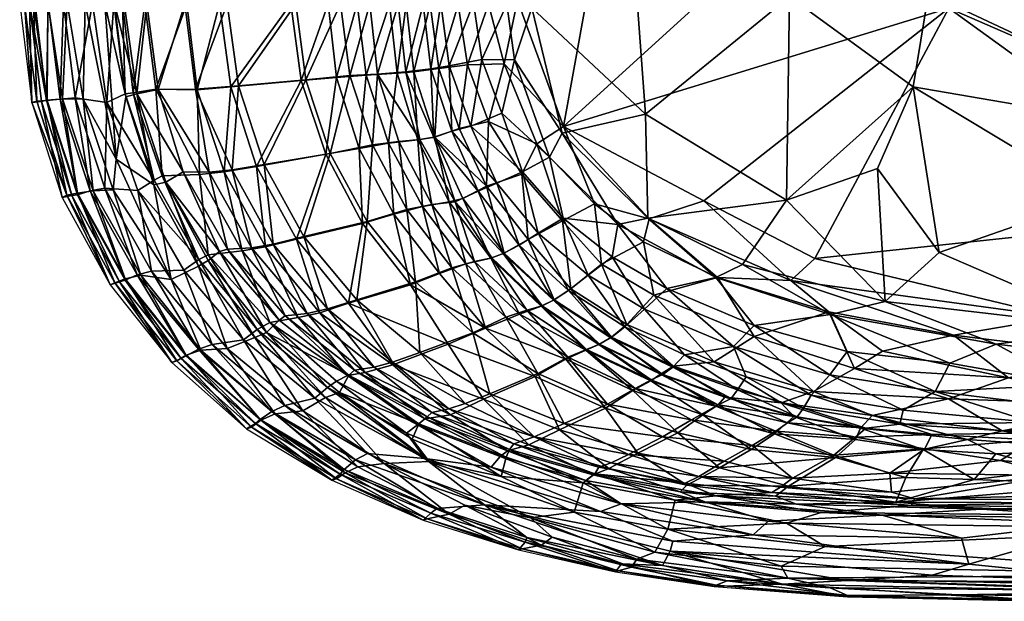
# Model space of a CAD drawing. Header units: inches. Extents: x -33.5 to 33.5, y -16.7 to 16.7.
# Tile 1 of 8: x -33.5 to -5.9, y -16.7 to -0.4. Entities that reach past the tile are written whole.
import ezdxf

# ---------------------------------------------------------------- set-up
doc = ezdxf.new("R2010")
doc.units = ezdxf.units.IN
doc.layers.get('0').update_dxf_attribs({"true_color": 0xc2ced6})

msp = doc.modelspace()

# ---------------------------------------------------------------- meshes
at = {"color": 18, "true_color": 0x000000}
mesh = msp.add_polyface(dxfattribs=at)
corners = [(-14.279, -5.496, 6.338), (-15.819, -6.003, 6.402), (-11.842, -7.729, 6.401), (-7.406, -0.096, 6.101), (-18.221, -3.409, 6.391), (-14.404, 0.059, 6.278), (-1.889, 5.481, 5.983), (-12.693, 3.409, 6.237), (-17.602, -0.007, 6.355), (-2.189, 6.205, 5.982), (-4.313, -8.76, 6.381), (-11.164, -7.114, 6.338), (-2.568, -0.02, 5.987), (-0.159, 4.408, 5.985), (-1.387, 4.926, 5.984), (0.572, -5.858, 6.14), (3.83, -8.881, 6.407), (0.202, -3.405, 6.027), (2.567, 0.063, 5.994), (-10.771, -8.609, 6.578), (-13.897, -7.641, 6.56), (-12.867, -9.298, 7.271), (-9.266, -9.705, 6.987), (-10.052, -10.194, 7.428), (-5.732, -10.461, 7.124), (-7.276, -9.257, 6.588), (-2.856, -9.8, 6.612), (-1.999, -10.745, 7.13), (2.386, -9.85, 6.647), (-13.991, -10.005, 8.266), (-12.107, -11.155, 9.056), (-11.202, -10.844, 8.329), (-15.133, -10.131, 9.01), (-9.559, -11.517, 8.874), (-7.416, -11.041, 7.841), (-2.162, -11.225, 7.591), (-5.913, -11.947, 8.993), (2.801, -10.721, 7.144), (-2.19, -11.648, 8.141), (2.89, -11.267, 7.688), (-11.751, -11.541, 9.86), (-13.694, -11, 9.786), (-13.875, -11.213, 11.269), (-16.617, 4.058, 6.348), (-3.906, 6.32, 6.023), (-0.281, 4.816, 5.72), (0.829, 4.964, 5.72), (-1.46, 5.116, 5.854), (-0.07, 4.976, 5.31), (-1.107, 5.435, 5.351)]
mesh.append_faces([[corners[k] for k in face] for face in [(0, 1, 2), (3, 4, 0), (5, 4, 3), (5, 3, 6), (7, 8, 9), (8, 5, 9), (10, 11, 2), (11, 3, 0), (0, 2, 11), (12, 13, 14), (3, 12, 14), (3, 14, 6), (5, 6, 9), (11, 10, 15), (3, 11, 15), (10, 16, 15), (12, 3, 17), (17, 3, 15), (13, 12, 18), (18, 12, 17), (19, 2, 20), (21, 19, 20), (2, 1, 20), (22, 23, 24), (19, 21, 23), (24, 25, 22), (23, 22, 19), (19, 22, 25), (10, 2, 25), (2, 19, 25), (26, 27, 28), (27, 26, 24), (25, 24, 26), (25, 26, 10), (16, 10, 26), (29, 30, 31), (29, 31, 21), (30, 29, 32), (33, 34, 31), (30, 33, 31), (34, 35, 24), (34, 23, 31), (23, 34, 24), (31, 23, 21), (34, 36, 35), (35, 37, 27), (35, 38, 39), (35, 27, 24), (40, 30, 41), (30, 32, 41), (42, 40, 41), (43, 7, 44), (45, 14, 13), (13, 46, 45), (47, 14, 45), (48, 45, 46)]], dxfattribs={"vtx0": -1, "vtx1": -1, "vtx2": -1, "color": 18})
mesh.append_faces([[corners[k] for k in face] for face in [(48, 49, 45)]], dxfattribs={"vtx1": -1, "vtx2": -1, "color": 18})
mesh = msp.add_polyface(dxfattribs=at)
corners = [(-18.478, -8.268, 8.999), (-19.884, -6.961, 8.993), (-18.847, -8.444, 9.766), (-18.969, -3.895, 6.562), (-19.388, -4.748, 7.046), (-18.244, -6.057, 7.062), (-19.206, -6.58, 7.97), (-19.878, -1.655, 6.526), (-18.221, -3.409, 6.391), (-19.336, 4.765, 7.057), (-18.876, 3.927, 6.546), (-18.179, 6.042, 7.081), (-15.819, -6.003, 6.402), (-17.35, -5.583, 6.528), (-14.404, 0.059, 6.278), (-17.602, -0.007, 6.355), (-14.279, -5.496, 6.338), (-19.509, 0.123, 6.405), (-19.158, 1.895, 6.403), (-16.617, 4.058, 6.348), (-16.959, 5.103, 6.394), (-12.693, 3.409, 6.237), (-18.016, -7.962, 8.284), (-17.153, -7.271, 7.246), (-15.974, -6.641, 6.564), (-12.867, -9.298, 7.271), (-13.897, -7.641, 6.56), (-15.684, -8.135, 7.257), (-16.871, -9.317, 9.004), (-17.231, -9.522, 9.769), (-16.444, -8.964, 8.306), (-15.133, -10.131, 9.01), (-13.991, -10.005, 8.266), (-19.011, -10.419, 15.301), (-18.328, -11.919, 17.998), (-17.041, -11.304, 15.318), (-18.154, -9.937, 13.11), (-16.273, -10.808, 13.085), (-17.59, -9.679, 11.286), (-19.451, -8.676, 12.016), (-15.009, -12.003, 15.404), (-15.493, -10.355, 9.776), (-15.772, -10.54, 11.277), (-14.308, -11.493, 13.071), (-13.875, -11.213, 11.269), (-13.694, -11, 9.786), (-17.294, 5.668, 6.578)]
mesh.append_faces([[corners[k] for k in face] for face in [(0, 1, 2), (3, 4, 5), (4, 6, 5), (7, 3, 8), (9, 10, 11), (12, 8, 13), (14, 15, 8), (12, 16, 8), (8, 15, 17), (18, 17, 15), (19, 18, 15), (18, 19, 20), (19, 15, 21), (5, 6, 22), (13, 5, 23), (22, 23, 5), (24, 12, 13), (23, 24, 13), (3, 13, 8), (5, 13, 3), (25, 26, 27), (24, 27, 26), (24, 23, 27), (26, 12, 24), (28, 0, 29), (28, 30, 22), (0, 2, 29), (30, 23, 22), (0, 28, 22), (23, 30, 27), (6, 0, 22), (31, 32, 30), (30, 28, 31), (25, 27, 32), (27, 30, 32), (33, 34, 35), (36, 35, 37), (36, 33, 35), (38, 36, 37), (39, 36, 38), (29, 2, 38), (2, 39, 38), (35, 40, 37), (41, 29, 42), (38, 37, 42), (28, 29, 41), (29, 38, 42), (40, 43, 37), (43, 44, 42), (43, 42, 37), (41, 44, 45), (41, 42, 44), (31, 28, 41), (31, 41, 45), (10, 18, 20), (10, 20, 46)]], dxfattribs={"vtx0": -1, "vtx1": -1, "vtx2": -1, "color": 18})
at = {"color": 7, "true_color": 0xf7fdff}
mesh = msp.add_polyface(dxfattribs=at)
corners = [(-19.836, -8.76, 13.633), (-18.939, -10.335, 15.707), (-18.099, -9.878, 13.616), (-19.251, -8.557, 12.014), (-17.576, -9.658, 12.008), (-18.501, -8.281, 9.7), (-18.073, -8.006, 8.93), (-19.462, -6.734, 8.885), (-18.821, -8.437, 10.466), (-18.927, -6.403, 8.123), (-17.523, -7.582, 8.132), (-18.226, -5.98, 7.38), (-18.615, -4.266, 6.833), (-19.364, -4.686, 7.366), (-18.251, -3.6, 6.674), (-19.597, -1.544, 6.747), (-19.11, -0.082, 6.655), (-11.966, -5.477, 6.504), (-15.852, -5.985, 6.676), (-13.196, -7.279, 6.682), (-15.914, -3.066, 6.557), (-11.874, 0.236, 6.372), (-16.309, 2.272, 6.557), (-15.945, -8.53, 8.142), (-16.853, -7.068, 7.398), (-16.695, -6.161, 6.83), (-15.317, -7.953, 7.422), (-12.865, -8.993, 7.469), (-13.945, -7.642, 6.862), (-13.448, -9.579, 8.133), (-10.723, -8.678, 6.888), (-16.5, -9.024, 8.963), (-15.152, -10.155, 9.712), (-14.821, -9.813, 8.984), (-16.892, -9.335, 9.706), (-13.339, -10.797, 9.719), (-13.089, -10.432, 8.996), (-11.485, -11.306, 9.725), (-16.985, -11.192, 15.704), (-18.201, -11.739, 18.195), (-16.206, -10.753, 13.603), (-17.209, -9.516, 10.479), (-15.76, -10.515, 12), (-15.428, -10.366, 10.479), (-13.941, -11.252, 12.491), (-13.515, -11.04, 10.479), (-11.659, -11.548, 10.498)]
mesh.append_faces([[corners[k] for k in face] for face in [(0, 1, 2), (3, 2, 4), (5, 6, 7), (8, 3, 4), (7, 6, 9), (9, 6, 10), (11, 9, 10), (11, 12, 13), (13, 9, 11), (12, 14, 15), (16, 15, 14), (17, 18, 19), (18, 17, 20), (18, 20, 14), (17, 21, 20), (16, 14, 20), (16, 20, 22), (20, 21, 22), (23, 24, 10), (25, 24, 26), (10, 24, 11), (24, 25, 11), (12, 11, 25), (18, 14, 25), (14, 12, 25), (26, 27, 28), (26, 23, 29), (28, 30, 19), (26, 28, 25), (24, 23, 26), (19, 18, 28), (25, 28, 18), (31, 32, 33), (23, 31, 33), (32, 31, 34), (6, 5, 34), (6, 34, 31), (10, 6, 31), (31, 23, 10), (33, 32, 35), (36, 33, 35), (33, 36, 29), (27, 26, 29), (33, 29, 23), (36, 35, 37), (2, 1, 38), (1, 39, 38), (4, 2, 40), (38, 40, 2), (4, 41, 8), (40, 42, 4), (34, 5, 41), (5, 8, 41), (42, 43, 41), (41, 4, 42), (34, 41, 43), (32, 34, 43), (40, 44, 42), (44, 45, 43), (42, 44, 43), (45, 32, 43), (32, 45, 35), (35, 45, 46)]], dxfattribs={"vtx0": -1, "vtx1": -1, "vtx2": -1, "color": 7})
mesh = msp.add_polyface(dxfattribs=at)
corners = [(-22.646, -1.879, 9.881), (-22.25, -3.777, 10.377), (-21.853, -3.708, 9.48), (-21.35, -3.538, 8.608), (-21.941, -1.793, 8.604), (-21.423, -1.706, 7.902), (-22.157, 0.021, 8.601), (-22.855, 0.022, 9.901), (-21.664, 0.035, 7.927), (-19.91, -6.97, 9.694), (-20.615, -5.225, 8.842), (-21.254, -5.527, 10.127), (-20.093, -5, 8.115), (-20.822, -3.401, 7.917), (-20.512, -1.535, 7.095), (-19.462, -6.734, 8.885), (-20.228, -7.093, 10.448), (-19.364, -4.686, 7.366), (-18.927, -6.403, 8.123), (-19.951, -3.04, 7.098), (-19.597, -1.544, 6.747), (-18.615, -4.266, 6.833), (-24.208, -1.983, 13.721), (-25.444, -2.106, 15.797), (-24.769, -4.163, 15.774), (-24.476, 0.025, 13.803), (-25.73, 0.027, 15.855), (-23.73, -6.077, 15.74), (-23.579, -3.926, 13.703), (-25.507, -6.498, 18.29), (-23.435, -1.942, 12.029), (-23.653, 0.024, 12.028), (-22.611, -5.738, 13.671), (-22.371, -7.767, 15.688), (-22.835, -3.833, 12.028), (-21.913, -5.597, 12.024), (-21.355, -7.37, 13.645), (-20.715, -7.192, 12.02), (-20.742, 0.061, 7.11), (-21.924, 1.833, 8.603), (-21.389, 1.762, 7.892), (-19.11, -0.082, 6.655), (-19.812, 0.019, 6.744), (-20.437, 1.71, 7.082), (-19.581, 1.59, 6.746), (-24.188, 2.028, 13.711), (-25.426, 2.156, 15.786), (-23.417, 1.984, 12.025), (-22.628, 1.919, 9.88)]
mesh.append_faces([[corners[k] for k in face] for face in [(0, 1, 2), (2, 3, 4), (2, 4, 0), (3, 5, 4), (0, 6, 7), (6, 4, 8), (4, 6, 0), (9, 10, 11), (10, 2, 11), (10, 12, 3), (1, 11, 2), (13, 3, 12), (3, 2, 10), (5, 13, 14), (3, 13, 5), (15, 10, 9), (16, 9, 11), (17, 12, 18), (12, 10, 15), (19, 13, 17), (13, 12, 17), (19, 20, 14), (13, 19, 14), (12, 15, 18), (19, 17, 21), (20, 19, 21), (22, 23, 24), (23, 22, 25), (23, 25, 26), (24, 27, 28), (29, 27, 24), (22, 28, 30), (22, 24, 28), (31, 22, 30), (22, 31, 25), (32, 27, 33), (32, 28, 27), (28, 32, 34), (28, 34, 30), (30, 1, 0), (1, 30, 34), (30, 0, 7), (31, 30, 7), (35, 32, 36), (35, 37, 11), (37, 16, 11), (32, 35, 34), (1, 35, 11), (35, 1, 34), (4, 5, 8), (5, 38, 8), (6, 8, 39), (38, 5, 14), (40, 8, 38), (20, 41, 42), (14, 20, 42), (38, 14, 42), (38, 42, 43), (41, 44, 42), (45, 25, 31), (26, 25, 46), (31, 7, 47), (7, 6, 48)]], dxfattribs={"vtx0": -1, "vtx1": -1, "vtx2": -1, "color": 7})
at = {"color": 18, "true_color": 0x000000}
mesh = msp.add_polyface(dxfattribs=at)
corners = [(-22.171, -5.655, 11.981), (-22.975, -5.869, 13.801), (-21.701, -7.528, 13.786), (-20.958, -7.259, 11.975), (-21.424, -5.519, 9.761), (-20.261, -7.1, 9.765), (-19.884, -6.961, 8.993), (-21.038, -5.426, 8.988), (-21.831, -3.71, 8.822), (-22.414, -1.877, 8.812), (-22.303, -3.785, 9.742), (-21.715, -1.78, 7.812), (-22.887, -1.917, 9.752), (-21.956, 0.009, 7.84), (-21.169, -0.002, 7.079), (-22.633, 0.021, 8.831), (-20.377, -5.088, 7.941), (-20.318, -3.268, 7.064), (-21.145, -3.47, 7.831), (-20.907, -1.684, 7.055), (-20.323, 0.019, 6.609), (-19.206, -6.58, 7.97), (-19.388, -4.748, 7.046), (-19.878, -1.655, 6.526), (-19.509, 0.123, 6.405), (-18.969, -3.895, 6.562), (-18.221, -3.409, 6.391), (-26.58, -6.787, 19.469), (-25.711, -6.573, 18.108), (-26.828, -4.528, 18.128), (-24.887, -4.183, 15.465), (-25.577, -2.125, 15.519), (-25.866, 0.027, 15.587), (-27.552, -2.301, 18.134), (-24.818, 0.026, 13.82), (-23.858, -6.127, 15.448), (-23.95, -4.023, 13.812), (-24.586, -2.039, 13.819), (-23.752, -1.97, 12.073), (-24.009, 0.025, 12.155), (-23.126, -3.879, 12.033), (-23.098, 0.022, 9.769), (-20.908, 1.671, 7.057)]
mesh.append_faces([[corners[k] for k in face] for face in [(0, 1, 2), (0, 3, 4), (5, 6, 7), (4, 5, 7), (8, 9, 10), (9, 8, 11), (10, 9, 12), (13, 11, 14), (9, 11, 13), (9, 13, 15), (9, 15, 12), (16, 8, 7), (16, 17, 18), (8, 16, 18), (11, 18, 19), (11, 8, 18), (14, 19, 20), (14, 11, 19), (16, 7, 6), (21, 22, 16), (17, 16, 22), (19, 17, 23), (17, 19, 18), (23, 24, 20), (20, 19, 23), (6, 21, 16), (22, 25, 17), (24, 23, 26), (23, 17, 25), (27, 28, 29), (28, 30, 29), (29, 30, 31), (32, 33, 31), (32, 31, 34), (28, 35, 30), (36, 30, 35), (31, 30, 37), (37, 36, 38), (30, 36, 37), (37, 39, 34), (34, 31, 37), (35, 1, 36), (36, 1, 40), (36, 40, 38), (40, 12, 38), (38, 12, 41), (39, 38, 41), (37, 38, 39), (1, 0, 40), (40, 0, 10), (0, 4, 10), (8, 10, 4), (7, 8, 4), (12, 15, 41), (12, 40, 10), (14, 20, 42)]], dxfattribs={"vtx0": -1, "vtx1": -1, "vtx2": -1, "color": 18})
at = {"color": 7, "true_color": 0xf7fdff}
mesh = msp.add_polyface(dxfattribs=at)
corners = [(-11.93, -11.714, 11.985), (-10.026, -12.121, 12.52), (-9.734, -11.872, 10.517), (-11.659, -11.548, 10.498), (-7.885, -12.048, 10.517), (-8.78, -11.757, 9.746), (-4.939, -11.997, 9.768), (-5.045, -11.71, 9.038), (-1.916, -11.897, 9.219), (-9.41, -4.584, 6.437), (-11.966, -5.477, 6.504), (-9.195, -8.316, 6.687), (-13.196, -7.279, 6.682), (-8.405, -2.298, 6.369), (-11.874, 0.236, 6.372), (-7.974, 0.323, 6.341), (-7.679, -6.945, 6.533), (-2.765, -9.063, 6.698), (-3.245, -5.4, 6.417), (-2.353, -7.248, 6.523), (-2.04, 0.353, 6.361), (1.006, 0.102, 6.358), (2.391, -7.266, 6.532), (1.078, -3.923, 6.376), (3.584, -1.688, 6.365), (-10.723, -8.678, 6.888), (-13.945, -7.642, 6.862), (-12.865, -8.993, 7.469), (-7.377, -10.043, 7.346), (-7.786, -10.842, 8.093), (-4.003, -10.64, 7.51), (-10.258, -9.722, 7.498), (-6.077, -9.511, 6.899), (-2.575, -9.92, 6.957), (-1.638, -10.775, 7.531), (2.771, -9.885, 6.935), (-13.089, -10.432, 8.996), (-11.268, -10.946, 9.015), (-13.448, -9.579, 8.133), (-10.75, -10.37, 8.172), (-4.374, -11.248, 8.196), (-8.688, -11.362, 8.952), (-11.485, -11.306, 9.725), (-1.775, -11.429, 8.295), (1.5, -11.438, 8.297), (-13.515, -11.04, 10.479), (-13.339, -10.797, 9.719), (-4.512, 1.649, 6.405)]
mesh.append_faces([[corners[k] for k in face] for face in [(0, 1, 2), (2, 3, 0), (2, 4, 5), (5, 6, 7), (7, 6, 8), (9, 10, 11), (11, 10, 12), (10, 9, 13), (14, 10, 13), (14, 13, 15), (16, 17, 18), (16, 11, 17), (19, 18, 17), (11, 16, 9), (13, 16, 18), (16, 13, 9), (20, 15, 21), (19, 17, 22), (18, 19, 23), (21, 15, 24), (13, 18, 23), (15, 13, 23), (15, 23, 24), (25, 26, 27), (28, 29, 30), (28, 31, 29), (32, 25, 28), (28, 30, 32), (31, 28, 25), (31, 25, 27), (25, 32, 11), (25, 11, 12), (33, 34, 35), (34, 33, 30), (30, 33, 32), (33, 35, 17), (17, 32, 33), (17, 11, 32), (36, 37, 38), (39, 38, 37), (38, 39, 27), (7, 40, 29), (41, 7, 29), (41, 29, 39), (37, 41, 39), (37, 36, 42), (27, 39, 31), (39, 29, 31), (8, 43, 40), (44, 43, 8), (43, 44, 34), (7, 8, 40), (29, 40, 30), (40, 43, 30), (34, 30, 43), (5, 7, 41), (3, 2, 42), (42, 5, 37), (2, 5, 42), (41, 37, 5), (0, 3, 45), (3, 42, 46), (15, 20, 47)]], dxfattribs={"vtx0": -1, "vtx1": -1, "vtx2": -1, "color": 7})
at = {"color": 18, "true_color": 0x000000}
mesh = msp.add_polyface(dxfattribs=at)
corners = [(-30.94, -7.846, 21.843), (-32.012, -5.341, 21.839), (-32.286, -5.397, 21.838), (-30.675, -7.763, 21.843), (-31.852, -5.329, 22.596), (-26.828, -4.528, 18.128), (-25.577, -2.125, 15.519), (-27.552, -2.301, 18.134), (-25.866, 0.027, 15.587), (-27.872, 0.031, 18.193), (-32.86, -2.711, 21.835), (-33.135, -2.739, 21.835), (-32.724, -2.675, 22.605), (-33.198, 0.033, 21.832), (-33.475, 0.033, 21.832), (-33.052, 0.08, 22.608), (-29.705, -4.913, 23.157), (-29.481, -4.789, 22.642), (-30.292, -2.465, 22.751), (-29.967, 0.033, 21.421), (-29.659, -2.368, 21.386), (-28.784, 0.031, 19.458), (-30.593, 0.034, 22.725), (-28.452, -7.142, 23.088), (-28.19, -7.011, 22.562), (-28.431, -4.753, 20.639), (-27.738, -4.677, 19.464), (-28.492, -2.381, 19.461), (-27.237, -6.897, 20.644), (-26.58, -6.787, 19.469), (-31.499, -5.211, 23.175), (-32.342, -2.648, 23.219), (-31.919, -2.611, 23.481), (-32.249, 0.035, 23.498), (-32.676, 0.035, 23.233), (-30.52, -7.72, 22.551), (-30.178, -7.568, 23.106), (-31.084, -5.139, 23.427), (-31.031, -2.738, 23.487), (-31.433, 0.038, 23.518), (-29.779, -7.464, 23.344), (-30.164, -5.203, 23.43), (-30.516, -2.495, 23.2), (-30.833, 0.035, 23.214), (-28.868, -7.437, 23.344)]
mesh.append_faces([[corners[k] for k in face] for face in [(0, 1, 2)]], dxfattribs={"vtx0": -1, "vtx1": -1, "color": 18})
mesh.append_faces([[corners[k] for k in face] for face in [(1, 3, 4), (5, 6, 7), (7, 8, 9), (10, 2, 1), (10, 1, 12), (13, 11, 10), (10, 12, 13), (13, 12, 15), (1, 4, 12), (16, 17, 18), (19, 20, 21), (17, 20, 18), (20, 19, 18), (22, 18, 19), (23, 24, 17), (25, 17, 24), (25, 20, 17), (25, 26, 27), (20, 25, 27), (27, 9, 21), (20, 27, 21), (24, 28, 25), (28, 29, 26), (26, 25, 28), (29, 5, 26), (27, 26, 7), (26, 5, 7), (9, 27, 7), (4, 30, 31), (12, 4, 31), (31, 30, 32), (31, 33, 34), (31, 32, 33), (34, 12, 31), (15, 12, 34), (4, 35, 30), (30, 36, 37), (32, 30, 37), (37, 38, 32), (33, 32, 39), (32, 38, 39), (37, 40, 41), (37, 41, 38), (22, 42, 18), (42, 22, 43), (38, 42, 43), (39, 38, 43), (44, 23, 41), (41, 23, 16), (23, 17, 16), (38, 41, 16), (18, 42, 16), (42, 38, 16)]], dxfattribs={"vtx0": -1, "vtx1": -1, "vtx2": -1, "color": 18})
mesh.append_faces([[corners[k] for k in face] for face in [(11, 2, 10), (14, 11, 13)]], dxfattribs={"vtx1": -1, "vtx2": -1, "color": 18})
at = {"color": 7, "true_color": 0xf7fdff}
mesh = msp.add_polyface(dxfattribs=at)
corners = [(-25.507, -6.498, 18.29), (-24.769, -4.163, 15.774), (-26.613, -4.474, 18.302), (-25.444, -2.106, 15.797), (-27.335, -2.273, 18.304), (-25.73, 0.027, 15.855), (-32.286, -5.397, 21.838), (-32.157, -5.34, 22.544), (-33.135, -2.739, 21.835), (-32.994, -2.705, 22.567), (-32.707, -2.681, 23.147), (-33.341, 0.033, 22.57), (-33.086, 0.034, 23.158), (-33.475, 0.033, 21.832), (-30.94, -7.846, 21.843), (-30.81, -7.794, 22.505), (-31.854, -5.283, 23.13), (-29.593, -2.377, 21.901), (-28.16, -4.694, 20.718), (-28.538, -2.362, 20.012), (-28.846, 0.032, 20.041), (-29.904, 0.033, 21.903), (-28.892, -4.681, 22.069), (-27.643, -6.853, 22.027), (-28.187, -7.167, 23.25), (-27.868, -6.918, 22.549), (-29.378, -4.972, 23.248), (-27.512, -4.623, 19.617), (-27.654, 0.031, 18.364), (-26.975, -6.811, 20.723), (-26.36, -6.707, 19.621), (-32.27, -2.634, 23.595), (-31.694, -2.645, 23.792), (-31.416, -5.215, 23.564), (-32.684, 0.043, 23.604), (-32.145, 0.048, 23.812), (-31.642, 0.035, 23.806), (-30.514, -7.682, 23.073), (-30.078, -7.578, 23.493), (-30.855, -5.186, 23.755), (-30.495, -2.583, 23.623), (-30.813, 0.035, 23.589), (-31.091, 0.035, 23.694), (-30.77, -4.327, 23.761), (-29.713, -5.044, 23.599), (-30.191, -2.497, 23.273), (-30.542, 0.034, 23.273), (-29.23, -7.698, 23.699), (-28.456, -7.322, 23.539)]
mesh.append_faces([[corners[k] for k in face] for face in [(6, 7, 8)]], dxfattribs={"vtx0": -1, "vtx1": -1, "color": 7})
mesh.append_faces([[corners[k] for k in face] for face in [(0, 1, 2), (2, 1, 3), (4, 2, 3), (4, 3, 5), (9, 8, 7), (9, 7, 10), (8, 9, 11), (11, 9, 12), (9, 10, 12), (15, 16, 7), (17, 18, 19), (7, 16, 10), (19, 20, 17), (17, 20, 21), (22, 23, 18), (24, 25, 26), (25, 23, 22), (25, 22, 26), (18, 27, 19), (22, 18, 17), (28, 19, 4), (20, 19, 28), (18, 29, 27), (23, 29, 18), (27, 30, 2), (30, 27, 29), (2, 30, 0), (27, 4, 19), (28, 4, 5), (27, 2, 4), (10, 16, 31), (32, 31, 33), (31, 16, 33), (10, 31, 34), (12, 10, 34), (31, 32, 35), (34, 31, 35), (32, 36, 35), (16, 37, 33), (33, 38, 39), (33, 39, 32), (40, 41, 42), (32, 39, 43), (43, 42, 36), (32, 43, 36), (44, 45, 40), (43, 44, 40), (45, 44, 26), (42, 43, 40), (17, 21, 45), (45, 46, 41), (46, 45, 21), (40, 45, 41), (44, 43, 47), (43, 39, 47), (48, 24, 26), (44, 48, 26), (22, 17, 45), (26, 22, 45)]], dxfattribs={"vtx0": -1, "vtx1": -1, "vtx2": -1, "color": 7})
mesh.append_faces([[corners[k] for k in face] for face in [(7, 6, 14)]], dxfattribs={"vtx0": -1, "vtx2": -1, "color": 7})
mesh.append_faces([[corners[k] for k in face] for face in [(13, 8, 11)]], dxfattribs={"vtx1": -1, "vtx2": -1, "color": 7})
mesh = msp.add_polyface(dxfattribs=at)
corners = [(-24.841, -8.525, 19.627), (-23.016, -10.013, 19.633), (-24.019, -8.269, 18.233), (-26.975, -6.811, 20.723), (-25.409, -8.651, 20.729), (-26.36, -6.707, 19.621), (-25.507, -6.498, 18.29), (-27.11, -11.884, 21.852), (-26.976, -11.839, 22.388), (-29.069, -9.982, 22.467), (-29.202, -10.031, 21.847), (-30.81, -7.794, 22.505), (-30.94, -7.846, 21.843), (-27.643, -6.853, 22.027), (-26.199, -8.841, 22.515), (-26.027, -8.718, 22.029), (-24.715, -13.325, 21.857), (-24.583, -13.286, 22.351), (-24.078, -10.241, 22.001), (-24.237, -10.38, 22.484), (-23.531, -10.156, 20.735), (-22.154, -14.447, 21.861), (-26.711, -11.647, 22.919), (-28.8, -9.824, 23.012), (-30.514, -7.682, 23.073), (-27.868, -6.918, 22.549), (-26.55, -9.182, 23.187), (-22.04, -14.413, 22.309), (-24.344, -13.119, 22.831), (-24.507, -10.864, 23.128), (-22.281, -11.746, 22.698), (-28.392, -9.685, 23.409), (-27.652, -9.63, 23.615), (-29.23, -7.698, 23.699), (-30.078, -7.578, 23.493), (-28.456, -7.322, 23.539), (-28.187, -7.167, 23.25), (-26.876, -9.327, 23.465), (-26.303, -11.467, 23.304), (-25.528, -11.385, 23.502), (-24.895, -11.008, 23.377), (-23.987, -12.955, 23.171), (-23.246, -12.855, 23.354), (-21.983, -12.802, 23.2), (-23.73, -6.077, 15.74), (-32.157, -5.34, 22.544), (-31.854, -5.283, 23.13), (-31.416, -5.215, 23.564), (-30.855, -5.186, 23.755), (-29.713, -5.044, 23.599)]
mesh.append_faces([[corners[k] for k in face] for face in [(10, 11, 12)]], dxfattribs={"vtx0": -1, "vtx1": -1, "color": 7})
mesh.append_faces([[corners[k] for k in face] for face in [(0, 1, 2), (3, 4, 5), (0, 2, 6), (5, 0, 6), (7, 8, 9), (10, 9, 11), (13, 14, 15), (3, 13, 15), (4, 3, 15), (16, 17, 8), (4, 15, 18), (15, 19, 18), (20, 0, 4), (20, 4, 18), (4, 0, 5), (1, 0, 20), (17, 22, 8), (9, 8, 23), (8, 22, 23), (9, 23, 24), (11, 9, 24), (14, 13, 25), (14, 25, 26), (17, 27, 28), (22, 17, 28), (29, 30, 19), (29, 19, 26), (19, 15, 14), (19, 14, 26), (31, 32, 33), (24, 23, 34), (23, 31, 34), (34, 31, 33), (33, 32, 35), (36, 35, 37), (35, 32, 37), (31, 22, 38), (23, 22, 31), (39, 32, 38), (32, 31, 38), (37, 40, 26), (32, 39, 37), (25, 36, 26), (37, 26, 36), (28, 41, 38), (22, 28, 38), (38, 41, 39), (41, 42, 39), (29, 40, 43), (42, 40, 39), (29, 26, 40), (40, 37, 39), (2, 44, 6), (12, 11, 45), (11, 24, 46), (24, 34, 47), (34, 33, 48), (33, 35, 49)]], dxfattribs={"vtx0": -1, "vtx1": -1, "vtx2": -1, "color": 7})
mesh.append_faces([[corners[k] for k in face] for face in [(8, 7, 16)]], dxfattribs={"vtx0": -1, "vtx2": -1, "color": 7})
mesh.append_faces([[corners[k] for k in face] for face in [(10, 7, 9), (16, 21, 17)]], dxfattribs={"vtx1": -1, "vtx2": -1, "color": 7})
at = {"color": 18, "true_color": 0x000000}
mesh = msp.add_polyface(dxfattribs=at)
corners = [(-25.055, -8.632, 19.474), (-25.711, -6.573, 18.108), (-26.58, -6.787, 19.469), (-24.252, -8.365, 18.082), (-23.858, -6.127, 15.448), (-29.202, -10.031, 21.847), (-28.945, -9.918, 21.847), (-30.675, -7.763, 21.843), (-30.94, -7.846, 21.843), (-28.801, -9.84, 22.489), (-30.52, -7.72, 22.551), (-32.012, -5.341, 21.839), (-26.861, -11.737, 21.852), (-26.458, -8.904, 22.369), (-25.665, -8.767, 20.649), (-27.237, -6.897, 20.644), (-24.282, -10.392, 21.854), (-28.19, -7.011, 22.562), (-23.778, -10.303, 20.656), (-23.003, -10.096, 19.071), (-24.715, -13.325, 21.857), (-24.484, -13.155, 21.857), (-27.11, -11.884, 21.852), (-26.732, -11.629, 22.419), (-24.837, -10.727, 22.895), (-24.59, -10.55, 22.486), (-24.37, -13.024, 22.346), (-22.622, -12.004, 22.779), (-28.462, -9.653, 23.016), (-30.178, -7.568, 23.106), (-28.079, -9.519, 23.235), (-29.779, -7.464, 23.344), (-28.868, -7.437, 23.344), (-28.452, -7.142, 23.088), (-27.199, -9.389, 23.234), (-26.399, -11.4, 22.91), (-26.036, -11.236, 23.106), (-26.809, -9.101, 23), (-24.055, -12.759, 22.792), (-25.194, -11.023, 23.104), (-23.721, -12.574, 22.963), (-22.106, -12.715, 22.907), (-31.852, -5.329, 22.596), (-31.499, -5.211, 23.175), (-31.084, -5.139, 23.427), (-30.164, -5.203, 23.43)]
mesh.append_faces([[corners[k] for k in face] for face in [(0, 1, 2), (3, 4, 1), (5, 6, 7), (6, 9, 10), (7, 6, 10), (8, 7, 11), (6, 12, 9), (13, 14, 15), (16, 14, 13), (2, 15, 14), (15, 17, 13), (0, 3, 1), (0, 2, 14), (18, 14, 16), (3, 0, 19), (18, 0, 14), (20, 21, 12), (21, 23, 12), (22, 12, 6), (12, 23, 9), (13, 24, 25), (23, 21, 26), (25, 24, 27), (25, 16, 13), (9, 28, 29), (10, 9, 29), (28, 30, 31), (29, 28, 31), (32, 31, 30), (33, 32, 34), (32, 30, 34), (28, 23, 35), (9, 23, 28), (30, 35, 36), (30, 28, 35), (37, 33, 34), (13, 17, 37), (17, 33, 37), (26, 38, 35), (23, 26, 35), (36, 39, 34), (39, 24, 37), (30, 36, 34), (24, 13, 37), (37, 34, 39), (36, 35, 38), (38, 40, 36), (39, 36, 40), (24, 39, 41), (7, 10, 42), (10, 29, 43), (29, 31, 44), (31, 32, 45)]], dxfattribs={"vtx0": -1, "vtx1": -1, "vtx2": -1, "color": 18})
mesh.append_faces([[corners[k] for k in face] for face in [(12, 22, 20), (6, 5, 22)]], dxfattribs={"vtx0": -1, "vtx2": -1, "color": 18})
mesh.append_faces([[corners[k] for k in face] for face in [(8, 5, 7)]], dxfattribs={"vtx1": -1, "vtx2": -1, "color": 18})
mesh = msp.add_polyface(dxfattribs=at)
corners = [(-21.456, -9.512, 16.397), (-22.506, -7.852, 15.422), (-24.252, -8.365, 18.082), (-23.858, -6.127, 15.448), (-22.975, -5.869, 13.801), (-21.701, -7.528, 13.786), (-23.003, -10.096, 19.071), (-20.458, -11.059, 18.04), (-20.402, -9.065, 14.395), (-20.958, -7.259, 11.975), (-22.171, -5.655, 11.981), (-19.011, -10.419, 15.301), (-19.451, -8.676, 12.016), (-20.261, -7.1, 9.765), (-21.424, -5.519, 9.761), (-18.328, -11.919, 17.998), (-18.154, -9.937, 13.11), (-18.847, -8.444, 9.766), (-19.884, -6.961, 8.993), (-18.478, -8.268, 8.999), (-19.206, -6.58, 7.97), (-23.778, -10.303, 20.656), (-22.111, -11.608, 21.859), (-21.388, -11.494, 20.179), (-24.282, -10.392, 21.854), (-25.055, -8.632, 19.474), (-19.483, -15.277, 21.866), (-19.295, -15.061, 21.866), (-21.942, -14.249, 21.861), (-19.787, -12.505, 21.863), (-22.154, -14.447, 21.861), (-19.192, -12.339, 20.143), (-24.715, -13.325, 21.857), (-24.484, -13.155, 21.857), (-22.622, -12.004, 22.779), (-24.837, -10.727, 22.895), (-22.106, -12.715, 22.907), (-24.59, -10.55, 22.486), (-22.318, -11.776, 22.358), (-24.37, -13.024, 22.346), (-21.772, -14.123, 22.276), (-20.434, -14.018, 22.738), (-24.055, -12.759, 22.792), (-20.251, -12.96, 22.656), (-19.245, -14.936, 22.135), (-19.999, -12.666, 22.27), (-23.721, -12.574, 22.963), (-25.194, -11.023, 23.104), (-17.183, -14.201, 22.6), (-17.595, -13.338, 22.19)]
mesh.append_faces([[corners[k] for k in face] for face in [(0, 1, 2), (3, 2, 1), (4, 3, 1), (4, 1, 5), (0, 6, 7), (8, 1, 0), (2, 6, 0), (8, 9, 5), (1, 8, 5), (9, 10, 5), (0, 7, 11), (12, 9, 8), (8, 0, 11), (9, 13, 14), (9, 12, 13), (11, 7, 15), (12, 8, 16), (8, 11, 16), (13, 12, 17), (18, 19, 20), (18, 13, 17), (21, 22, 23), (6, 21, 23), (21, 24, 22), (25, 21, 6), (26, 27, 28), (23, 22, 29), (23, 31, 7), (29, 31, 23), (7, 31, 15), (7, 6, 23), (34, 35, 36), (37, 34, 38), (24, 37, 38), (33, 30, 28), (39, 28, 40), (33, 28, 39), (40, 41, 42), (39, 40, 42), (38, 22, 24), (38, 34, 43), (27, 44, 40), (28, 27, 40), (41, 40, 44), (43, 45, 38), (43, 34, 36), (22, 38, 45), (45, 29, 22), (42, 41, 46), (41, 36, 46), (46, 36, 47), (43, 36, 48), (36, 41, 48), (29, 45, 49)]], dxfattribs={"vtx0": -1, "vtx1": -1, "vtx2": -1, "color": 18})
mesh.append_faces([[corners[k] for k in face] for face in [(28, 30, 26)]], dxfattribs={"vtx0": -1, "vtx2": -1, "color": 18})
mesh.append_faces([[corners[k] for k in face] for face in [(32, 30, 33)]], dxfattribs={"vtx1": -1, "vtx2": -1, "color": 18})
at = {"color": 7, "true_color": 0xf7fdff}
mesh = msp.add_polyface(dxfattribs=at)
corners = [(-22.251, -9.746, 18.213), (-23.016, -10.013, 19.633), (-20.973, -11.173, 19.639), (-24.019, -8.269, 18.233), (-22.371, -7.767, 15.688), (-20.285, -10.906, 18.232), (-19.038, -12.115, 20.196), (-19.836, -8.76, 13.633), (-20.763, -9.196, 15.694), (-18.939, -10.335, 15.707), (-21.355, -7.37, 13.645), (-20.715, -7.192, 12.02), (-18.201, -11.739, 18.195), (-18.821, -8.437, 10.466), (-20.228, -7.093, 10.448), (-19.251, -8.557, 12.014), (-19.91, -6.97, 9.694), (-18.501, -8.281, 9.7), (-19.462, -6.734, 8.885), (-18.099, -9.878, 13.616), (-24.583, -13.286, 22.351), (-22.154, -14.447, 21.861), (-22.04, -14.413, 22.309), (-22.039, -11.552, 22.371), (-21.909, -11.428, 21.981), (-24.078, -10.241, 22.001), (-24.237, -10.38, 22.484), (-23.531, -10.156, 20.735), (-21.433, -11.327, 20.742), (-19.483, -15.277, 21.866), (-19.38, -15.249, 22.275), (-19.608, -12.304, 21.969), (-19.729, -12.462, 22.371), (-21.426, -14.275, 22.972), (-24.344, -13.119, 22.831), (-22.281, -11.746, 22.698), (-24.507, -10.864, 23.128), (-22.467, -12.176, 23.069), (-18.839, -15.149, 22.836), (-20.982, -14.028, 23.199), (-19.97, -13.22, 22.941), (-19.83, -12.684, 22.617), (-23.987, -12.955, 23.171), (-18.536, -14.927, 23.039), (-19.146, -14.383, 23.09), (-17.668, -13.4, 22.636), (-17.921, -14.224, 22.963), (-21.983, -12.802, 23.2), (-23.246, -12.855, 23.354), (-24.895, -11.008, 23.377), (-23.73, -6.077, 15.74), (-22.611, -5.738, 13.671), (-21.913, -5.597, 12.024)]
mesh.append_faces([[corners[k] for k in face] for face in [(0, 1, 2), (1, 0, 3), (3, 0, 4), (2, 5, 0), (5, 2, 6), (7, 8, 9), (5, 8, 0), (8, 7, 10), (4, 0, 8), (11, 10, 7), (10, 4, 8), (8, 5, 9), (5, 6, 12), (13, 14, 15), (7, 15, 11), (14, 13, 16), (14, 11, 15), (17, 18, 16), (16, 13, 17), (9, 5, 12), (15, 7, 19), (20, 21, 22), (23, 24, 25), (23, 25, 26), (24, 27, 25), (24, 28, 27), (2, 1, 28), (1, 27, 28), (29, 30, 22), (31, 24, 32), (28, 24, 31), (24, 23, 32), (6, 2, 28), (31, 6, 28), (33, 34, 22), (35, 36, 37), (22, 30, 33), (33, 38, 39), (40, 41, 35), (34, 33, 42), (35, 41, 23), (40, 35, 37), (32, 23, 41), (35, 23, 26), (30, 38, 33), (43, 44, 39), (38, 43, 39), (41, 40, 45), (46, 40, 47), (32, 41, 45), (48, 33, 39), (39, 44, 48), (44, 46, 47), (44, 47, 48), (40, 37, 47), (42, 33, 48), (37, 36, 47), (49, 48, 47), (3, 4, 50), (4, 10, 51), (10, 11, 52)]], dxfattribs={"vtx0": -1, "vtx1": -1, "vtx2": -1, "color": 7})
mesh.append_faces([[corners[k] for k in face] for face in [(22, 21, 29)]], dxfattribs={"vtx0": -1, "vtx2": -1, "color": 7})
mesh = msp.add_polyface(dxfattribs=at)
corners = [(-19.608, -12.304, 21.969), (-19.729, -12.462, 22.371), (-17.341, -13.146, 22.369), (-17.668, -13.4, 22.636), (-19.97, -13.22, 22.941), (-17.921, -14.224, 22.963), (-12.922, -12.355, 15.764), (-14.624, -11.636, 14.717), (-15.442, -12.107, 16.88), (-12.263, -11.956, 13.612), (-16.881, -12.836, 20.755), (-17.23, -12.961, 21.964), (-14.807, -13.408, 21.961), (-19.038, -12.115, 20.196), (-14.423, -13.225, 20.385), (-16.395, -12.608, 19.265), (-18.201, -11.739, 18.195), (-12.37, -13.67, 21.967), (-12.128, -13.521, 20.767), (-11.795, -13.272, 19.121), (-13.714, -12.794, 17.946), (-16.682, -15.87, 22.238), (-16.756, -15.899, 21.87), (-13.989, -16.303, 21.875), (-19.38, -15.249, 22.275), (-19.483, -15.277, 21.866), (-13.944, -13.763, 22.375), (-15.087, -13.888, 22.585), (-10.234, -16.597, 21.881), (-13.931, -16.27, 22.192), (-10.25, -16.557, 22.134), (-13.625, -16.146, 22.607), (-10.991, -14.232, 22.546), (-16.31, -15.762, 22.706), (-18.839, -15.149, 22.836), (-16.156, -15.542, 22.913), (-18.536, -14.927, 23.039), (-19.146, -14.383, 23.09), (-15.651, -15.34, 22.911), (-15.294, -14.697, 22.838), (-11.921, -16.069, 22.771), (-12.115, -15.739, 22.804), (-10.873, -15.184, 22.741), (-11.962, -14.535, 22.661), (-16.985, -11.192, 15.704), (-13.941, -11.252, 12.491), (-16.206, -10.753, 13.603), (-11.93, -11.714, 11.985), (-13.515, -11.04, 10.479)]
mesh.append_faces([[corners[k] for k in face] for face in [(0, 1, 2), (3, 4, 5), (1, 3, 2), (6, 7, 8), (7, 6, 9), (10, 11, 12), (13, 0, 11), (12, 14, 10), (10, 15, 13), (13, 11, 10), (15, 8, 16), (16, 13, 15), (14, 12, 17), (14, 17, 18), (14, 19, 20), (19, 14, 18), (14, 20, 15), (15, 10, 14), (6, 8, 20), (8, 15, 20), (20, 19, 6), (22, 21, 24), (26, 12, 2), (27, 26, 2), (2, 12, 11), (2, 11, 0), (21, 23, 29), (29, 30, 31), (26, 27, 32), (12, 26, 17), (21, 33, 34), (34, 24, 21), (33, 35, 36), (36, 34, 33), (37, 35, 38), (37, 36, 35), (5, 38, 39), (5, 37, 38), (21, 29, 33), (33, 29, 31), (35, 31, 40), (35, 33, 31), (3, 5, 39), (38, 35, 40), (2, 3, 27), (27, 3, 39), (38, 40, 41), (38, 41, 39), (39, 42, 43), (42, 39, 41), (43, 32, 27), (39, 43, 27), (8, 7, 44), (16, 8, 44), (45, 46, 7), (46, 44, 7), (9, 47, 45), (7, 9, 45), (45, 47, 48)]], dxfattribs={"vtx0": -1, "vtx1": -1, "vtx2": -1, "color": 7})
mesh.append_faces([[corners[k] for k in face] for face in [(21, 22, 23), (24, 25, 22)]], dxfattribs={"vtx0": -1, "vtx2": -1, "color": 7})
mesh.append_faces([[corners[k] for k in face] for face in [(23, 28, 29)]], dxfattribs={"vtx1": -1, "vtx2": -1, "color": 7})
at = {"color": 18, "true_color": 0x000000}
mesh = msp.add_polyface(dxfattribs=at)
corners = [(-10.029, -12.182, 11.872), (-10.583, -12.691, 14.768), (-8.127, -12.463, 12.406), (-12.298, -12.028, 13.047), (-11.751, -11.541, 9.86), (-9.882, -11.869, 9.834), (-6.697, -13.31, 16.612), (-6.09, -12.589, 12.214), (-8.615, -13.254, 16.705), (-6.881, -12.181, 10.018), (-5.913, -11.947, 8.993), (-9.559, -11.517, 8.874), (-4.365, -13.035, 14.487), (-2.878, -13.452, 17.058), (-3.229, -12.445, 10.271), (-0.691, -12.174, 9.127), (-2.19, -11.648, 8.141), (0.434, -12.668, 11.323), (2.594, -13.355, 16.379), (0.491, -12.448, 10.094), (3.019, -11.718, 8.325), (-8.892, -13.939, 20.669), (-11.909, -13.497, 18.944), (-12.267, -13.771, 20.687), (-11.682, -13.996, 21.871), (-0.021, -13.973, 20.655), (-6.487, -14.142, 21.88), (-0.011, -14.162, 21.893), (-10.246, -16.595, 21.88), (-4.756, -16.715, 21.888), (-12.077, -16.239, 21.878), (-1, -16.479, 21.89), (-10.259, -16.139, 22.024), (-1.868, -16.184, 21.975), (-9.276, -14.307, 22.033), (-7.873, -15.99, 22.048), (-6.85, -15.683, 22.07), (-2.379, -14.401, 21.973), (1.878, -14.608, 21.975), (-7.047, -14.951, 22.085), (4.148, -16.721, 21.901), (-15.228, -15.314, 22.356), (-12.896, -14.862, 22.36), (-12.48, -14.474, 22.245), (-7.416, -11.041, 7.841), (-2.162, -11.225, 7.591), (-12.107, -11.155, 9.056)]
mesh.append_faces([[corners[k] for k in face] for face in [(0, 1, 2), (1, 0, 3), (4, 0, 5), (6, 7, 2), (8, 6, 2), (2, 1, 8), (2, 5, 0), (5, 2, 9), (10, 11, 9), (5, 9, 11), (12, 6, 13), (7, 12, 14), (12, 7, 6), (7, 14, 9), (2, 7, 9), (10, 15, 16), (10, 9, 14), (17, 12, 13), (14, 12, 17), (13, 18, 17), (14, 19, 15), (19, 14, 17), (20, 16, 15), (10, 14, 15), (21, 22, 23), (24, 21, 23), (21, 8, 22), (22, 8, 1), (25, 26, 27), (26, 25, 21), (21, 24, 26), (13, 25, 18), (25, 13, 21), (13, 6, 21), (6, 8, 21), (31, 30, 29), (30, 31, 32), (32, 31, 33), (24, 34, 26), (32, 33, 35), (35, 33, 36), (37, 33, 38), (33, 37, 36), (39, 36, 37), (37, 34, 39), (26, 34, 37), (26, 37, 27), (35, 36, 41), (36, 39, 42), (43, 39, 34), (43, 42, 39), (11, 10, 44), (10, 16, 45), (5, 11, 46)]], dxfattribs={"vtx0": -1, "vtx1": -1, "vtx2": -1, "color": 18})
mesh.append_faces([[corners[k] for k in face] for face in [(31, 29, 40)]], dxfattribs={"vtx0": -1, "vtx2": -1, "color": 18})
mesh.append_faces([[corners[k] for k in face] for face in [(28, 29, 30)]], dxfattribs={"vtx1": -1, "vtx2": -1, "color": 18})
mesh = msp.add_polyface(dxfattribs=at)
corners = [(-12.953, -12.47, 15.298), (-15.009, -12.003, 15.404), (-13.839, -12.98, 17.702), (-10.583, -12.691, 14.768), (-12.298, -12.028, 13.047), (-11.751, -11.541, 9.86), (-10.029, -12.182, 11.872), (-14.308, -11.493, 13.071), (-16.946, -13.003, 20.261), (-17.389, -13.18, 21.867), (-14.943, -13.654, 21.871), (-16.128, -12.573, 17.973), (-14.757, -13.466, 20.429), (-19.192, -12.339, 20.143), (-19.787, -12.505, 21.863), (-18.328, -11.919, 17.998), (-12.267, -13.771, 20.687), (-11.682, -13.996, 21.871), (-11.909, -13.497, 18.944), (-14.256, -13.937, 22.081), (-9.276, -14.307, 22.033), (-16.756, -15.899, 21.87), (-13.989, -16.303, 21.875), (-16.593, -15.667, 21.87), (-12.077, -16.239, 21.878), (-15.439, -15.721, 22.09), (-19.295, -15.061, 21.866), (-19.483, -15.277, 21.866), (-19.245, -14.936, 22.135), (-10.246, -16.595, 21.88), (-17.183, -14.201, 22.6), (-16.598, -13.993, 22.473), (-20.251, -12.96, 22.656), (-19.999, -12.666, 22.27), (-17.595, -13.338, 22.19), (-20.434, -14.018, 22.738), (-15.228, -15.314, 22.356), (-15.15, -15.036, 22.458), (-10.259, -16.139, 22.024), (-12.896, -14.862, 22.36), (-12.48, -14.474, 22.245), (-7.873, -15.99, 22.048), (-6.85, -15.683, 22.07), (-17.041, -11.304, 15.318), (-13.875, -11.213, 11.269), (-9.882, -11.869, 9.834), (-12.107, -11.155, 9.056)]
mesh.append_faces([[corners[k] for k in face] for face in [(0, 1, 2), (0, 3, 4), (5, 4, 6), (0, 7, 1), (8, 9, 10), (11, 8, 12), (10, 12, 8), (13, 14, 9), (9, 8, 13), (8, 11, 15), (13, 8, 15), (16, 10, 17), (18, 12, 16), (17, 10, 19), (2, 12, 18), (12, 10, 16), (1, 11, 2), (12, 2, 11), (20, 17, 19), (3, 2, 18), (3, 0, 2), (22, 24, 23), (23, 24, 25), (26, 21, 23), (28, 23, 25), (10, 9, 19), (30, 31, 32), (33, 31, 34), (33, 32, 31), (9, 14, 34), (28, 26, 23), (35, 28, 25), (35, 25, 36), (35, 36, 37), (30, 35, 37), (9, 34, 19), (34, 31, 19), (25, 24, 36), (24, 38, 36), (39, 30, 37), (40, 31, 39), (31, 30, 39), (19, 40, 20), (31, 40, 19), (38, 41, 36), (37, 36, 42), (39, 37, 42), (15, 11, 43), (11, 1, 43), (4, 5, 44), (0, 4, 7), (7, 4, 44), (5, 45, 46)]], dxfattribs={"vtx0": -1, "vtx1": -1, "vtx2": -1, "color": 18})
mesh.append_faces([[corners[k] for k in face] for face in [(26, 27, 21), (24, 22, 29)]], dxfattribs={"vtx0": -1, "vtx2": -1, "color": 18})
mesh.append_faces([[corners[k] for k in face] for face in [(21, 22, 23)]], dxfattribs={"vtx1": -1, "vtx2": -1, "color": 18})
at = {"color": 7, "true_color": 0xf7fdff}
mesh = msp.add_polyface(dxfattribs=at)
corners = [(-12.922, -12.355, 15.764), (-10.632, -12.628, 15.53), (-12.263, -11.956, 13.612), (-10.026, -12.121, 12.52), (-11.93, -11.714, 11.985), (-8.08, -12.445, 13.371), (-5.953, -12.77, 14.751), (-5.046, -12.199, 10.611), (-9.065, -13.128, 17.461), (-4.402, -13.194, 17.228), (-7.885, -12.048, 10.517), (-9.734, -11.872, 10.517), (-4.939, -11.997, 9.768), (-8.78, -11.757, 9.746), (-2.285, -13.074, 16.212), (-1.94, -12.358, 11.048), (-1.769, -12.143, 9.928), (2.082, -12.371, 11.173), (-1.916, -11.897, 9.219), (1.888, -11.896, 9.22), (-8.358, -13.848, 21.881), (-9.011, -13.662, 20.69), (-12.128, -13.521, 20.767), (-12.37, -13.67, 21.967), (-11.795, -13.272, 19.121), (-1.965, -13.708, 20.737), (-0.662, -13.896, 21.97), (2.599, -13.209, 17.198), (-10.25, -16.557, 22.134), (-13.931, -16.27, 22.192), (-10.234, -16.597, 21.881), (-13.944, -13.763, 22.375), (-10.991, -14.232, 22.546), (-8.464, -14.038, 22.353), (-4.362, -16.721, 21.889), (-5.036, -16.676, 22.128), (-7.159, -16.539, 22.385), (-10.734, -16.347, 22.55), (-13.625, -16.146, 22.607), (-1.078, -16.439, 22.566), (4.114, -16.69, 22.119), (0.17, -16.605, 22.379), (0.281, -14.115, 22.399), (-0.256, -14.345, 22.553), (-11.921, -16.069, 22.771), (-0.011, -16.315, 22.634), (0.003, -15.973, 22.684), (-10.873, -15.184, 22.741), (0.026, -14.679, 22.625), (-12.115, -15.739, 22.804), (-11.962, -14.535, 22.661)]
mesh.append_faces([[corners[k] for k in face] for face in [(0, 1, 2), (1, 3, 2), (4, 2, 3), (5, 6, 7), (8, 9, 6), (10, 3, 5), (3, 1, 5), (3, 10, 11), (12, 13, 10), (6, 14, 7), (14, 6, 9), (10, 5, 7), (14, 15, 7), (12, 10, 7), (7, 15, 12), (12, 15, 16), (15, 14, 17), (15, 17, 16), (18, 16, 19), (18, 12, 16), (20, 21, 22), (22, 23, 20), (21, 8, 24), (22, 21, 24), (5, 1, 8), (1, 24, 8), (1, 0, 24), (25, 20, 26), (21, 20, 9), (20, 25, 9), (25, 14, 9), (8, 21, 9), (6, 5, 8), (27, 14, 25), (28, 29, 30), (31, 32, 33), (23, 31, 33), (30, 35, 28), (28, 35, 36), (28, 36, 37), (28, 37, 38), (36, 39, 37), (20, 33, 26), (20, 23, 33), (35, 34, 40), (35, 40, 41), (36, 35, 41), (42, 33, 43), (39, 36, 41), (33, 42, 26), (33, 32, 43), (37, 39, 44), (38, 37, 44), (39, 45, 44), (44, 45, 46), (47, 46, 48), (49, 44, 46), (50, 47, 48), (47, 49, 46), (43, 32, 48), (32, 50, 48)]], dxfattribs={"vtx0": -1, "vtx1": -1, "vtx2": -1, "color": 7})
mesh.append_faces([[corners[k] for k in face] for face in [(30, 34, 35)]], dxfattribs={"vtx1": -1, "vtx2": -1, "color": 7})

doc.saveas('drawing.dxf')
